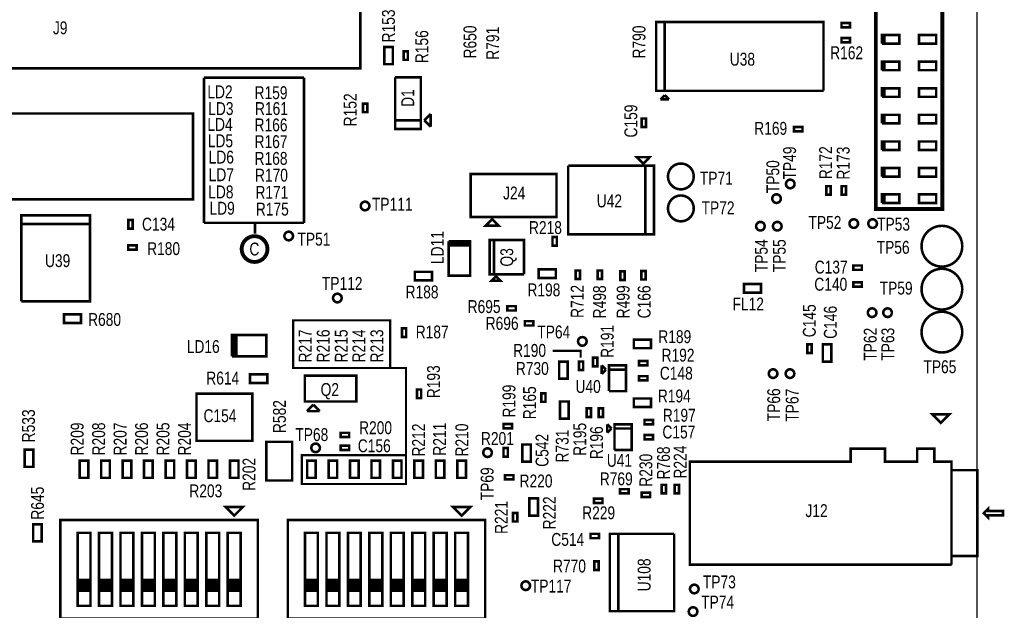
# Model space of a CAD drawing. Extents: x -19 to 106, y -45 to 160.
# Tile 18 of 21: x 24 to 83, y 20 to 55. Entities that reach past the tile are written whole.
import ezdxf
from ezdxf.enums import TextEntityAlignment as Align

# ---------------------------------------------------------------- set-up
doc = ezdxf.new("R2010")
doc.units = 0
for name, color, linetype in [('BG_OUTLINE', 95, 'CONTINUOUS'), ('PG_ASSEMBLY_TOP', 120, 'CONTINUOUS'), ('RD_ASSEMBLY_TOP', 120, 'CONTINUOUS')]:
    doc.layers.add(name, color=color, linetype=linetype)

msp = doc.modelspace()

# ---------------------------------------------------------------- linework, layer by layer
at = {"layer": 'BG_OUTLINE'}
msp.add_lwpolyline([(-3.809746, -3.81), (81.190084, -3.81), (81.190084, 146.286728), (-3.809746, 146.286728)], close=True, dxfattribs=at)
at = {"layer": 'PG_ASSEMBLY_TOP'}
for points, const_width in [([(44.660058, 57.009538), (9.354058, 57.009538), (9.354058, 52.183538), (44.660058, 52.183538), (44.660058, 57.009538)], 0.1524), ([(75.4634, 43.8658), (79.121, 43.8658), (79.121, 56.1848), (75.184, 56.1848), (75.184, 43.8658), (75.4634, 43.8658)], 0.2286), ([(72.08647, 50.86096), (72.08647, 54.92496), (62.18047, 54.92496), (62.18047, 50.86096), (62.68847, 50.86096), (62.68847, 54.92496)], 0.1524), ([(62.68847, 54.92496), (62.68847, 50.86096), (72.08647, 50.86096)], 0.1524), ([(73.15327, 54.62016), (73.66127, 54.62016), (73.66127, 54.87416), (73.15327, 54.87416), (73.15327, 54.62016)], 0.1524), ([(75.55357, 53.65496), (76.56957, 53.65496), (76.56957, 54.16296), (75.68057, 54.16296), (75.68057, 53.65496)], 0.1524), ([(75.68057, 53.65496), (75.68057, 54.16296), (75.55357, 54.16296), (75.55357, 53.65496)], 0.1524), ([(78.75397, 54.16296), (77.73797, 54.16296), (77.73797, 53.65496), (78.75397, 53.65496), (78.75397, 54.16296)], 0.1524), ([(73.15327, 53.73116), (73.66127, 53.73116), (73.66127, 53.98516), (73.15327, 53.98516), (73.15327, 53.73116)], 0.1524), ([(46.083728, 53.453538), (46.083728, 52.437538), (46.591728, 52.437538), (46.591728, 53.453538), (46.083728, 53.453538)], 0.1524), ([(47.226728, 53.199538), (47.226728, 52.691538), (47.480728, 52.691538), (47.480728, 53.199538), (47.226728, 53.199538)], 0.1524), ([(75.55357, 52.08016), (76.56957, 52.08016), (76.56957, 52.58816), (75.68057, 52.58816), (75.68057, 52.08016)], 0.1524), ([(75.68057, 52.08016), (75.68057, 52.58816), (75.55357, 52.58816), (75.55357, 52.08016)], 0.1524), ([(78.75397, 52.58816), (77.73797, 52.58816), (77.73797, 52.08016), (78.75397, 52.08016), (78.75397, 52.58816)], 0.1524), ([(35.4076, 43.053), (35.4076, 51.6382)], 0.1524), ([(35.4076, 51.6382), (41.3258, 51.6382)], 0.1524), ([(41.3258, 51.6382), (41.3258, 43.053)], 0.1524), ([(46.72584, 51.653948), (46.72584, 49.113948), (48.24984, 49.113948)], 0.1524), ([(48.24984, 49.113948), (46.72584, 49.113948), (46.72584, 48.605948), (48.24984, 48.605948), (48.24984, 51.653948), (46.72584, 51.653948)], 0.1524), ([(75.55357, 50.50536), (76.56957, 50.50536), (76.56957, 51.01336), (75.68057, 51.01336), (75.68057, 50.50536)], 0.1524), ([(75.68057, 50.50536), (75.68057, 51.01336), (75.55357, 51.01336), (75.55357, 50.50536)], 0.1524), ([(78.75397, 51.01336), (77.73797, 51.01336), (77.73797, 50.50536), (78.75397, 50.50536), (78.75397, 51.01336)], 0.1524), ([(44.82084, 50.10404), (44.82084, 49.59604), (45.07484, 49.59604), (45.07484, 50.10404), (44.82084, 50.10404)], 0.1524), ([(62.68847, 50.60696), (62.43447, 50.35296)], 0.1524), ([(62.43447, 50.35296), (62.94247, 50.35296)], 0.1524), ([(62.94247, 50.35296), (62.68847, 50.60696)], 0.1524), ([(9.100058, 44.436538), (34.754058, 44.436538), (34.754058, 49.516538), (9.100058, 49.516538), (9.100058, 44.436538)], 0.1524), ([(48.83404, 49.494948), (48.45304, 49.113948)], 0.1524), ([(48.83404, 48.732948), (48.83404, 49.494948)], 0.1524), ([(48.45304, 49.113948), (48.83404, 48.732948)], 0.1524), ([(61.5823, 48.714152), (61.5823, 49.222152), (61.3283, 49.222152), (61.3283, 48.714152), (61.5823, 48.714152)], 0.1524), ([(75.55357, 48.93056), (76.56957, 48.93056), (76.56957, 49.43856), (75.68057, 49.43856), (75.68057, 48.93056)], 0.1524), ([(75.68057, 48.93056), (75.68057, 49.43856), (75.55357, 49.43856), (75.55357, 48.93056)], 0.1524), ([(78.75397, 49.43856), (77.73797, 49.43856), (77.73797, 48.93056), (78.75397, 48.93056), (78.75397, 49.43856)], 0.1524), ([(70.334378, 48.46066), (70.842378, 48.46066), (70.842378, 48.71466), (70.334378, 48.71466), (70.334378, 48.46066)], 0.1524), ([(75.55357, 47.35576), (76.56957, 47.35576), (76.56957, 47.86376), (75.68057, 47.86376), (75.68057, 47.35576)], 0.1524), ([(75.68057, 47.35576), (75.68057, 47.86376), (75.55357, 47.86376), (75.55357, 47.35576)], 0.1524), ([(78.75397, 47.86376), (77.73797, 47.86376), (77.73797, 47.35576), (78.75397, 47.35576), (78.75397, 47.86376)], 0.1524), ([(61.4172, 46.5582), (61.7982, 46.9392), (61.0362, 46.9392), (61.4172, 46.5582)], 0.1524), ([(56.9722, 46.4312), (56.9722, 42.3672), (62.0522, 42.3672), (62.0522, 46.4312), (61.5442, 46.4312), (61.5442, 42.3672)], 0.1524), ([(61.5442, 42.3672), (61.5442, 46.4312), (56.9722, 46.4312)], 0.1524), ([(75.55357, 45.78096), (76.56957, 45.78096), (76.56957, 46.28896), (75.68057, 46.28896), (75.68057, 45.78096)], 0.1524), ([(75.68057, 45.78096), (75.68057, 46.28896), (75.55357, 46.28896), (75.55357, 45.78096)], 0.1524), ([(78.75397, 46.28896), (77.73797, 46.28896), (77.73797, 45.78096), (78.75397, 45.78096), (78.75397, 46.28896)], 0.1524), ([(56.278018, 45.936916), (51.198018, 45.936916), (51.198018, 43.396916), (56.278018, 43.396916), (56.278018, 45.936916)], 0.1524), ([(72.50557, 44.71416), (72.50557, 45.22216), (72.25157, 45.22216), (72.25157, 44.71416), (72.50557, 44.71416)], 0.1524), ([(73.41997, 44.71416), (73.41997, 45.22216), (73.16597, 45.22216), (73.16597, 44.71416), (73.41997, 44.71416)], 0.1524), ([(75.55357, 44.23156), (76.56957, 44.23156), (76.56957, 44.73956), (75.68057, 44.73956), (75.68057, 44.23156)], 0.1524), ([(75.68057, 44.23156), (75.68057, 44.73956), (75.55357, 44.73956), (75.55357, 44.23156)], 0.1524), ([(78.75397, 44.73956), (77.73797, 44.73956), (77.73797, 44.23156), (78.75397, 44.23156), (78.75397, 44.73956)], 0.1524), ([(24.60117, 38.414706), (28.66517, 38.414706), (28.66517, 43.494706), (24.60117, 43.494706), (24.60117, 42.986706), (28.66517, 42.986706)], 0.1524), ([(31.18739, 42.707814), (31.18739, 43.215814), (30.93339, 43.215814), (30.93339, 42.707814), (31.18739, 42.707814)], 0.1524), ([(52.468018, 43.269916), (52.849018, 42.888916), (52.087018, 42.888916), (52.468018, 43.269916)], 0.1524), ([(28.66517, 42.986706), (24.60117, 42.986706), (24.60117, 38.414706)], 0.1524), ([(41.3258, 43.053), (35.4076, 43.053)], 0.1524), ([(38.4302, 43.053), (38.4302, 42.418)], 0.1524), ([(49.900332, 41.96715), (49.900332, 39.93515), (51.170332, 39.93515), (51.170332, 41.84015)], 0.1524), ([(51.170332, 41.84015), (51.170332, 41.71315), (49.900332, 41.71315), (49.900332, 41.84015), (51.170332, 41.84015), (51.170332, 41.96715), (49.900332, 41.96715)], 0.1524), ([(54.350412, 40.01008), (54.350412, 42.04208), (52.318412, 42.04208), (52.318412, 40.01008), (52.572412, 40.01008), (52.572412, 42.04208)], 0.1524), ([(52.572412, 42.04208), (52.572412, 40.01008), (54.350412, 40.01008)], 0.1524), ([(56.0451, 42.215308), (56.0451, 41.707308), (56.2991, 41.707308), (56.2991, 42.215308), (56.0451, 42.215308)], 0.1524), ([(31.429198, 41.716706), (30.921198, 41.716706), (30.921198, 41.462706), (31.429198, 41.462706), (31.429198, 41.716706)], 0.1524), ([(48.911002, 40.155114), (47.895002, 40.155114), (47.895002, 39.647114), (48.911002, 39.647114), (48.911002, 40.155114)], 0.1524), ([(56.237632, 40.304974), (55.221632, 40.304974), (55.221632, 39.796974), (56.237632, 39.796974), (56.237632, 40.304974)], 0.1524), ([(57.6707, 39.726108), (57.6707, 40.234108), (57.4167, 40.234108), (57.4167, 39.726108), (57.6707, 39.726108)], 0.1524), ([(58.9661, 39.727124), (58.9661, 40.235124), (58.7121, 40.235124), (58.7121, 39.727124), (58.9661, 39.727124)], 0.1524), ([(60.3123, 39.67734), (60.3123, 40.18534), (60.0583, 40.18534), (60.0583, 39.67734), (60.3123, 39.67734)], 0.1524), ([(61.3029, 40.210232), (61.3029, 39.702232), (61.5569, 39.702232), (61.5569, 40.210232), (61.3029, 40.210232)], 0.1524), ([(74.35469, 40.528494), (73.84669, 40.528494), (73.84669, 40.274494), (74.35469, 40.274494), (74.35469, 40.528494)], 0.1524), ([(52.699412, 39.88308), (52.445412, 39.62908), (52.953412, 39.62908), (52.699412, 39.88308)], 0.1524), ([(68.39077, 39.43096), (67.37477, 39.43096), (67.37477, 38.92296), (68.39077, 38.92296), (68.39077, 39.43096)], 0.1524), ([(74.35469, 39.528496), (73.84669, 39.528496), (73.84669, 39.274496), (74.35469, 39.274496), (74.35469, 39.528496)], 0.1524), ([(53.8734, 38.1254), (53.3654, 38.1254), (53.3654, 37.8714), (53.8734, 37.8714), (53.8734, 38.1254)], 0.1524), ([(28.133548, 37.637212), (27.117548, 37.637212), (27.117548, 37.129212), (28.133548, 37.129212), (28.133548, 37.637212)], 0.1524), ([(45.9994, 37.2872), (40.6908, 37.2872), (40.6908, 34.4678), (46.4312, 34.4678), (46.4312, 37.2872), (45.9994, 37.2872)], 0.127), ([(54.4068, 36.9824), (54.9148, 36.9824), (54.9148, 37.2364), (54.4068, 37.2364), (54.4068, 36.9824)], 0.1524), ([(47.381668, 36.306252), (47.381668, 36.814252), (47.127668, 36.814252), (47.127668, 36.306252), (47.381668, 36.306252)], 0.1524), ([(37.0713, 35.1536), (39.1033, 35.1536), (39.1033, 36.4236), (37.1983, 36.4236)], 0.1524), ([(37.1983, 36.4236), (37.3253, 36.4236), (37.3253, 35.1536), (37.1983, 35.1536), (37.1983, 36.4236), (37.0713, 36.4236), (37.0713, 35.1536)], 0.1524), ([(61.87313, 36.14801), (60.85713, 36.14801), (60.85713, 35.64001), (61.87313, 35.64001), (61.87313, 36.14801)], 0.1524), ([(71.382636, 35.360102), (71.382636, 35.868102), (71.128636, 35.868102), (71.128636, 35.360102), (71.382636, 35.360102)], 0.1524), ([(72.553322, 34.847276), (72.553322, 35.863276), (72.045322, 35.863276), (72.045322, 34.847276), (72.553322, 34.847276)], 0.1524), ([(57.7088, 35.0774), (57.7088, 35.4838), (56.0578, 35.4838)], 0.127), ([(58.69813, 34.57321), (58.69813, 35.08121), (58.44413, 35.08121), (58.44413, 34.57321), (58.69813, 34.57321)], 0.1524), ([(47.371, 29.3116), (47.371, 34.4678), (46.4312, 34.4678)], 0.127), ([(56.4388, 34.8488), (56.4388, 33.8328), (56.9468, 33.8328), (56.9468, 34.8488), (56.4388, 34.8488)], 0.1524), ([(57.60593, 34.85261), (57.60593, 34.34461), (57.85993, 34.34461), (57.85993, 34.85261), (57.60593, 34.85261)], 0.1524), ([(58.95213, 34.62401), (58.95213, 34.11601)], 0.1524), ([(59.20613, 34.37001), (58.95213, 34.62401)], 0.1524), ([(58.95213, 34.11601), (59.20613, 34.37001)], 0.1524), ([(59.38393, 33.10001), (60.39993, 33.10001), (60.39993, 34.62401), (59.38393, 34.62401), (59.38393, 34.37001), (60.39993, 34.37001)], 0.1524), ([(60.39993, 34.37001), (59.38393, 34.37001), (59.38393, 33.10001)], 0.1524), ([(61.157612, 34.62401), (61.665612, 34.62401), (61.665612, 34.87801), (61.157612, 34.87801), (61.157612, 34.62401)], 0.1524), ([(39.15537, 34.09696), (38.13937, 34.09696), (38.13937, 33.58896), (39.15537, 33.58896), (39.15537, 34.09696)], 0.1524), ([(41.378378, 32.489902), (44.426378, 32.489902), (44.426378, 34.013902), (41.378378, 34.013902), (41.378378, 32.489902)], 0.1524), ([(61.157612, 33.73501), (61.665612, 33.73501), (61.665612, 33.98901), (61.157612, 33.98901), (61.157612, 33.73501)], 0.1524), ([(48.014636, 33.195514), (48.014636, 32.687514), (48.268636, 32.687514), (48.268636, 33.195514), (48.014636, 33.195514)], 0.1524), ([(38.26637, 30.15996), (34.96437, 30.15996), (34.96437, 32.95396), (38.26637, 32.95396), (38.26637, 30.15996)], 0.1524), ([(55.376318, 32.978344), (55.376318, 32.470344), (55.630318, 32.470344), (55.630318, 32.978344), (55.376318, 32.978344)], 0.1524), ([(61.87186, 32.66821), (60.85586, 32.66821), (60.85586, 32.16021), (61.87186, 32.16021), (61.87186, 32.66821)], 0.1524), ([(41.886378, 32.299402), (41.505378, 31.918402)], 0.1524), ([(42.267378, 31.918402), (41.886378, 32.299402)], 0.1524), ([(56.9976, 31.4706), (56.9976, 32.4866), (56.4896, 32.4866), (56.4896, 31.4706), (56.9976, 31.4706)], 0.1524), ([(58.3184, 31.5722), (58.3184, 32.0802), (58.0644, 32.0802), (58.0644, 31.5722), (58.3184, 31.5722)], 0.1524), ([(59.0296, 31.5722), (59.0296, 32.0802), (58.7756, 32.0802), (58.7756, 31.5722), (59.0296, 31.5722)], 0.1524), ([(41.505378, 31.918402), (42.267378, 31.918402)], 0.1524), ([(79.031084, 31.221426), (78.523084, 31.729426), (79.539084, 31.729426), (79.031084, 31.221426)], 0.1524), ([(53.139086, 30.907228), (53.647086, 30.907228), (53.647086, 31.161228), (53.139086, 31.161228), (53.139086, 30.907228)], 0.1524), ([(59.28106, 31.14421), (59.28106, 30.63621)], 0.1524), ([(59.53506, 30.89021), (59.28106, 31.14421)], 0.1524), ([(59.28106, 30.63621), (59.53506, 30.89021)], 0.1524), ([(59.71286, 29.62021), (60.72886, 29.62021), (60.72886, 31.14421), (59.71286, 31.14421), (59.71286, 30.89021), (60.72886, 30.89021)], 0.1524), ([(60.72886, 30.89021), (59.71286, 30.89021), (59.71286, 29.62021)], 0.1524), ([(61.486542, 31.14421), (61.994542, 31.14421), (61.994542, 31.39821), (61.486542, 31.39821), (61.486542, 31.14421)], 0.1524), ([(44.006262, 30.636718), (43.498262, 30.636718), (43.498262, 30.382718), (44.006262, 30.382718), (44.006262, 30.636718)], 0.1524), ([(61.486542, 30.25521), (61.994542, 30.25521), (61.994542, 30.50921), (61.486542, 30.50921), (61.486542, 30.25521)], 0.1524), ([(40.631872, 27.818588), (40.631872, 30.104588), (39.107872, 30.104588), (39.107872, 27.818588), (40.631872, 27.818588)], 0.1524), ([(44.006262, 29.874718), (43.498262, 29.874718), (43.498262, 29.620718), (44.006262, 29.620718), (44.006262, 29.874718)], 0.1524), ([(53.396642, 29.224732), (53.396642, 29.732732), (53.142642, 29.732732), (53.142642, 29.224732), (53.396642, 29.224732)], 0.1524), ([(54.2544, 29.9466), (54.2544, 28.9306), (54.7624, 28.9306), (54.7624, 29.9466), (54.2544, 29.9466)], 0.1524), ([(79.666084, 28.427426), (79.666084, 23.347426), (81.190084, 23.347426), (81.190084, 28.427426), (79.666084, 28.427426), (79.666084, 28.935426), (78.650084, 28.935426), (78.650084, 29.697426), (77.634084, 29.697426), (77.634084, 28.935426), (75.729084, 28.935426), (75.729084, 29.697426), (73.697084, 29.697426), (73.697084, 28.935426), (64.172084, 28.935426), (64.172084, 22.839426), (79.666084, 22.839426)], 0.1524), ([(24.794718, 29.642308), (24.794718, 28.626308), (25.302718, 28.626308), (25.302718, 29.642308), (24.794718, 29.642308)], 0.1524), ([(46.7868, 29.3116), (41.1988, 29.3116), (41.1988, 27.6098), (47.371, 27.6098), (47.371, 29.3116), (46.7868, 29.3116)], 0.127), ([(28.56357, 27.976068), (28.56357, 28.992068), (28.05557, 28.992068), (28.05557, 27.976068), (28.56357, 27.976068)], 0.1524), ([(29.83357, 27.976068), (29.83357, 28.992068), (29.32557, 28.992068), (29.32557, 27.976068), (29.83357, 27.976068)], 0.1524), ([(31.10357, 27.976068), (31.10357, 28.992068), (30.59557, 28.992068), (30.59557, 27.976068), (31.10357, 27.976068)], 0.1524), ([(32.37357, 27.976068), (32.37357, 28.992068), (31.86557, 28.992068), (31.86557, 27.976068), (32.37357, 27.976068)], 0.1524), ([(33.64357, 27.976068), (33.64357, 28.992068), (33.13557, 28.992068), (33.13557, 27.976068), (33.64357, 27.976068)], 0.1524), ([(34.91357, 27.976068), (34.91357, 28.992068), (34.40557, 28.992068), (34.40557, 27.976068), (34.91357, 27.976068)], 0.1524), ([(36.18357, 27.976068), (36.18357, 28.992068), (35.67557, 28.992068), (35.67557, 27.976068), (36.18357, 27.976068)], 0.1524), ([(37.45357, 27.976068), (37.45357, 28.992068), (36.94557, 28.992068), (36.94557, 27.976068), (37.45357, 27.976068)], 0.1524), ([(42.02557, 27.976068), (42.02557, 28.992068), (41.51757, 28.992068), (41.51757, 27.976068), (42.02557, 27.976068)], 0.1524), ([(43.29557, 27.976068), (43.29557, 28.992068), (42.78757, 28.992068), (42.78757, 27.976068), (43.29557, 27.976068)], 0.1524), ([(44.56557, 27.976068), (44.56557, 28.992068), (44.05757, 28.992068), (44.05757, 27.976068), (44.56557, 27.976068)], 0.1524), ([(45.83557, 27.976068), (45.83557, 28.992068), (45.32757, 28.992068), (45.32757, 27.976068), (45.83557, 27.976068)], 0.1524), ([(47.10557, 27.976068), (47.10557, 28.992068), (46.59757, 28.992068), (46.59757, 27.976068), (47.10557, 27.976068)], 0.1524), ([(48.37557, 27.976068), (48.37557, 28.992068), (47.86757, 28.992068), (47.86757, 27.976068), (48.37557, 27.976068)], 0.1524), ([(49.64557, 27.976068), (49.64557, 28.992068), (49.13757, 28.992068), (49.13757, 27.976068), (49.64557, 27.976068)], 0.1524), ([(50.91557, 27.976068), (50.91557, 28.992068), (50.40757, 28.992068), (50.40757, 27.976068), (50.91557, 27.976068)], 0.1524), ([(53.735732, 28.133802), (53.227732, 28.133802), (53.227732, 27.879802), (53.735732, 27.879802), (53.735732, 28.133802)], 0.1524), ([(79.666084, 22.839426), (79.666084, 28.427426)], 0.1524), ([(62.5094, 27.559), (62.5094, 27.051), (62.7634, 27.051), (62.7634, 27.559), (62.5094, 27.559)], 0.1524), ([(63.5254, 27.051), (63.5254, 27.559), (63.2714, 27.559), (63.2714, 27.051), (63.5254, 27.051)], 0.1524), ([(55.17769, 25.74417), (55.17769, 26.76017), (54.66969, 26.76017), (54.66969, 25.74417), (55.17769, 25.74417)], 0.1524), ([(59.0042, 26.7462), (58.4962, 26.7462), (58.4962, 26.4922), (59.0042, 26.4922), (59.0042, 26.7462)], 0.1524), ([(60.0456, 27.051), (60.5536, 27.051), (60.5536, 27.305), (60.0456, 27.305), (60.0456, 27.051)], 0.1524), ([(61.8236, 27.1018), (61.3156, 27.1018), (61.3156, 26.8478), (61.8236, 26.8478), (61.8236, 27.1018)], 0.1524), ([(37.19957, 25.74036), (37.70757, 26.24836), (36.69157, 26.24836), (37.19957, 25.74036)], 0.1524), ([(50.66157, 25.74036), (51.16957, 26.24836), (50.15357, 26.24836), (50.66157, 25.74036)], 0.1524), ([(81.571084, 25.887426), (81.825084, 25.633426), (81.825084, 25.760426), (82.714084, 25.760426), (82.714084, 26.014426), (81.825084, 26.014426), (81.825084, 26.141426), (81.571084, 25.887426)], 0.1524), ([(53.95468, 25.38984), (53.95468, 25.89784), (53.70068, 25.89784), (53.70068, 25.38984), (53.95468, 25.38984)], 0.1524), ([(25.80259, 24.213566), (25.80259, 25.229566), (25.29459, 25.229566), (25.29459, 24.213566), (25.80259, 24.213566)], 0.1524), ([(38.59657, 25.48636), (26.91257, 25.48636), (26.91257, 19.64436), (38.59657, 19.64436), (38.59657, 25.48636)], 0.1524), ([(52.05857, 25.48636), (40.37457, 25.48636), (40.37457, 19.64436), (52.05857, 19.64436), (52.05857, 25.48636)], 0.1524), ([(28.69057, 20.40636), (27.92857, 20.40636), (27.92857, 24.72436), (28.69057, 24.72436), (28.69057, 21.93036), (27.92857, 21.93036), (27.92857, 21.80336), (28.69057, 21.80336), (28.69057, 21.67636), (27.92857, 21.67636), (27.92857, 21.54936), (28.69057, 21.54936), (28.69057, 21.42236), (27.92857, 21.42236), (27.92857, 21.29536), (28.69057, 21.29536), (28.69057, 21.93036), (28.69057, 20.40636)], 0.1524), ([(29.96057, 20.40636), (29.19857, 20.40636), (29.19857, 24.72436), (29.96057, 24.72436), (29.96057, 21.93036), (29.19857, 21.93036), (29.19857, 21.80336), (29.96057, 21.80336), (29.96057, 21.67636), (29.19857, 21.67636), (29.19857, 21.54936), (29.96057, 21.54936), (29.96057, 21.42236), (29.19857, 21.42236), (29.19857, 21.29536), (29.96057, 21.29536), (29.96057, 21.93036), (29.96057, 20.40636)], 0.1524), ([(31.23057, 20.40636), (30.46857, 20.40636), (30.46857, 24.72436), (31.23057, 24.72436), (31.23057, 21.93036), (30.46857, 21.93036), (30.46857, 21.80336), (31.23057, 21.80336), (31.23057, 21.67636), (30.46857, 21.67636), (30.46857, 21.54936), (31.23057, 21.54936), (31.23057, 21.42236), (30.46857, 21.42236), (30.46857, 21.29536), (31.23057, 21.29536), (31.23057, 21.93036), (31.23057, 20.40636)], 0.1524), ([(32.50057, 20.40636), (31.73857, 20.40636), (31.73857, 24.72436), (32.50057, 24.72436), (32.50057, 21.93036), (31.73857, 21.93036), (31.73857, 21.80336), (32.50057, 21.80336), (32.50057, 21.67636), (31.73857, 21.67636), (31.73857, 21.54936), (32.50057, 21.54936), (32.50057, 21.42236), (31.73857, 21.42236), (31.73857, 21.29536), (32.50057, 21.29536), (32.50057, 21.93036), (32.50057, 20.40636)], 0.1524), ([(33.77057, 20.40636), (33.00857, 20.40636), (33.00857, 24.72436), (33.77057, 24.72436), (33.77057, 21.93036), (33.00857, 21.93036), (33.00857, 21.80336), (33.77057, 21.80336), (33.77057, 21.67636), (33.00857, 21.67636), (33.00857, 21.54936), (33.77057, 21.54936), (33.77057, 21.42236), (33.00857, 21.42236), (33.00857, 21.29536), (33.77057, 21.29536), (33.77057, 21.93036), (33.77057, 20.40636)], 0.1524), ([(35.04057, 20.40636), (34.27857, 20.40636), (34.27857, 24.72436), (35.04057, 24.72436), (35.04057, 21.93036), (34.27857, 21.93036), (34.27857, 21.80336), (35.04057, 21.80336), (35.04057, 21.67636), (34.27857, 21.67636), (34.27857, 21.54936), (35.04057, 21.54936), (35.04057, 21.42236), (34.27857, 21.42236), (34.27857, 21.29536), (35.04057, 21.29536), (35.04057, 21.93036), (35.04057, 20.40636)], 0.1524), ([(36.31057, 20.40636), (35.54857, 20.40636), (35.54857, 24.72436), (36.31057, 24.72436), (36.31057, 21.93036), (35.54857, 21.93036), (35.54857, 21.80336), (36.31057, 21.80336), (36.31057, 21.67636), (35.54857, 21.67636), (35.54857, 21.54936), (36.31057, 21.54936), (36.31057, 21.42236), (35.54857, 21.42236), (35.54857, 21.29536), (36.31057, 21.29536), (36.31057, 21.93036), (36.31057, 20.40636)], 0.1524), ([(37.58057, 20.40636), (36.81857, 20.40636), (36.81857, 24.72436), (37.58057, 24.72436), (37.58057, 21.93036), (36.81857, 21.93036), (36.81857, 21.80336), (37.58057, 21.80336), (37.58057, 21.67636), (36.81857, 21.67636), (36.81857, 21.54936), (37.58057, 21.54936), (37.58057, 21.42236), (36.81857, 21.42236), (36.81857, 21.29536), (37.58057, 21.29536), (37.58057, 21.93036), (37.58057, 20.40636)], 0.1524), ([(42.15257, 20.40636), (41.39057, 20.40636), (41.39057, 24.72436), (42.15257, 24.72436), (42.15257, 21.93036), (41.39057, 21.93036), (41.39057, 21.80336), (42.15257, 21.80336), (42.15257, 21.67636), (41.39057, 21.67636), (41.39057, 21.54936), (42.15257, 21.54936), (42.15257, 21.42236), (41.39057, 21.42236), (41.39057, 21.29536), (42.15257, 21.29536), (42.15257, 21.93036), (42.15257, 20.40636)], 0.1524), ([(43.42257, 20.40636), (42.66057, 20.40636), (42.66057, 24.72436), (43.42257, 24.72436), (43.42257, 21.93036), (42.66057, 21.93036), (42.66057, 21.80336), (43.42257, 21.80336), (43.42257, 21.67636), (42.66057, 21.67636), (42.66057, 21.54936), (43.42257, 21.54936), (43.42257, 21.42236), (42.66057, 21.42236), (42.66057, 21.29536), (43.42257, 21.29536), (43.42257, 21.93036), (43.42257, 20.40636)], 0.1524), ([(44.69257, 20.40636), (43.93057, 20.40636), (43.93057, 24.72436), (44.69257, 24.72436), (44.69257, 21.93036), (43.93057, 21.93036), (43.93057, 21.80336), (44.69257, 21.80336), (44.69257, 21.67636), (43.93057, 21.67636), (43.93057, 21.54936), (44.69257, 21.54936), (44.69257, 21.42236), (43.93057, 21.42236), (43.93057, 21.29536), (44.69257, 21.29536), (44.69257, 21.93036), (44.69257, 20.40636)], 0.1524), ([(45.96257, 20.40636), (45.20057, 20.40636), (45.20057, 24.72436), (45.96257, 24.72436), (45.96257, 21.93036), (45.20057, 21.93036), (45.20057, 21.80336), (45.96257, 21.80336), (45.96257, 21.67636), (45.20057, 21.67636), (45.20057, 21.54936), (45.96257, 21.54936), (45.96257, 21.42236), (45.20057, 21.42236), (45.20057, 21.29536), (45.96257, 21.29536), (45.96257, 21.93036), (45.96257, 20.40636)], 0.1524), ([(47.23257, 20.40636), (46.47057, 20.40636), (46.47057, 24.72436), (47.23257, 24.72436), (47.23257, 21.93036), (46.47057, 21.93036), (46.47057, 21.80336), (47.23257, 21.80336), (47.23257, 21.67636), (46.47057, 21.67636), (46.47057, 21.54936), (47.23257, 21.54936), (47.23257, 21.42236), (46.47057, 21.42236), (46.47057, 21.29536), (47.23257, 21.29536), (47.23257, 21.93036), (47.23257, 20.40636)], 0.1524), ([(48.50257, 20.40636), (47.74057, 20.40636), (47.74057, 24.72436), (48.50257, 24.72436), (48.50257, 21.93036), (47.74057, 21.93036), (47.74057, 21.80336), (48.50257, 21.80336), (48.50257, 21.67636), (47.74057, 21.67636), (47.74057, 21.54936), (48.50257, 21.54936), (48.50257, 21.42236), (47.74057, 21.42236), (47.74057, 21.29536), (48.50257, 21.29536), (48.50257, 21.93036), (48.50257, 20.40636)], 0.1524), ([(49.77257, 20.40636), (49.01057, 20.40636), (49.01057, 24.72436), (49.77257, 24.72436), (49.77257, 21.93036), (49.01057, 21.93036), (49.01057, 21.80336), (49.77257, 21.80336), (49.77257, 21.67636), (49.01057, 21.67636), (49.01057, 21.54936), (49.77257, 21.54936), (49.77257, 21.42236), (49.01057, 21.42236), (49.01057, 21.29536), (49.77257, 21.29536), (49.77257, 21.93036), (49.77257, 20.40636)], 0.1524), ([(51.04257, 20.40636), (50.28057, 20.40636), (50.28057, 24.72436), (51.04257, 24.72436), (51.04257, 21.93036), (50.28057, 21.93036), (50.28057, 21.80336), (51.04257, 21.80336), (51.04257, 21.67636), (50.28057, 21.67636), (50.28057, 21.54936), (51.04257, 21.54936), (51.04257, 21.42236), (50.28057, 21.42236), (50.28057, 21.29536), (51.04257, 21.29536), (51.04257, 21.93036), (51.04257, 20.40636)], 0.1524), ([(58.801, 24.6634), (58.293, 24.6634), (58.293, 24.4094), (58.801, 24.4094), (58.801, 24.6634)], 0.1524), ([(63.24473, 24.6634), (59.43473, 24.6634), (59.43473, 20.0914), (59.94273, 20.0914), (59.94273, 24.6634)], 0.1524), ([(59.94273, 24.6634), (59.94273, 20.0914), (63.24473, 20.0914), (63.24473, 24.6634)], 0.1524), ([(58.5216, 23.0378), (58.5216, 22.5298), (58.7756, 22.5298), (58.7756, 23.0378), (58.5216, 23.0378)], 0.1524)]:
    msp.add_lwpolyline(points, dxfattribs=dict(at, const_width=const_width))
for points, const_width in [([(64.405002, 45.796962, 1), (62.881002, 45.796962, 1), (64.405002, 45.796962)], 0.1524), ([(70.37197, 45.351954, 1), (69.86397, 45.351954, 1), (70.37197, 45.351954)], 0.1524), ([(45.201078, 44.050712, 1), (44.693078, 44.050712, 1), (45.201078, 44.050712)], 0.1524), ([(64.405002, 43.907202, 1), (62.881002, 43.907202, 1), (64.405002, 43.907202)], 0.1524), ([(69.55917, 44.48556, 1), (69.05117, 44.48556, 1), (69.55917, 44.48556)], 0.1524), ([(68.604638, 42.85488, 1), (68.096638, 42.85488, 1), (68.604638, 42.85488)], 0.1524), ([(69.604636, 42.85488, 1), (69.096636, 42.85488, 1), (69.604636, 42.85488)], 0.1524), ([(74.13117, 43.00982, 1), (73.62317, 43.00982, 1), (74.13117, 43.00982)], 0.1524), ([(75.24877, 43.00982, 1), (74.74077, 43.00982, 1), (75.24877, 43.00982)], 0.1524), ([(40.67937, 42.27576, 1), (40.17137, 42.27576, 1), (40.67937, 42.27576)], 0.1524), ([(80.299306, 41.671748, 1), (77.889862, 41.671748, 1), (80.299306, 41.671748)], 0.1524), ([(39.1668, 41.5036, 1), (37.6428, 41.5036, 1), (39.1668, 41.5036)], 0.2286), ([(80.299306, 39.131748, 1), (77.889862, 39.131748, 1), (80.299306, 39.131748)], 0.1524), ([(43.561, 38.608, 1), (43.053, 38.608, 1), (43.561, 38.608)], 0.1524), ([(75.21829, 37.741098, 1), (74.71029, 37.741098, 1), (75.21829, 37.741098)], 0.1524), ([(76.13269, 37.741098, 1), (75.62469, 37.741098, 1), (76.13269, 37.741098)], 0.1524), ([(80.299306, 36.591748, 1), (77.889862, 36.591748, 1), (80.299306, 36.591748)], 0.1524), ([(58.0644, 36.0426, 1), (57.5564, 36.0426, 1), (58.0644, 36.0426)], 0.1524), ([(69.3547, 34.136838, 1), (68.8467, 34.136838, 1), (69.3547, 34.136838)], 0.1524), ([(70.354698, 34.136838, 1), (69.846698, 34.136838, 1), (70.354698, 34.136838)], 0.1524), ([(42.27195, 29.747718, 1), (41.76395, 29.747718, 1), (42.27195, 29.747718)], 0.1524), ([(52.451, 29.464, 1), (51.943, 29.464, 1), (52.451, 29.464)], 0.1524), ([(54.711854, 21.598128, 1), (54.203854, 21.598128, 1), (54.711854, 21.598128)], 0.1524), ([(64.691514, 21.402802, 1), (64.183514, 21.402802, 1), (64.691514, 21.402802)], 0.1524), ([(64.6176, 20.066, 1), (64.1096, 20.066, 1), (64.6176, 20.066)], 0.1524)]:
    msp.add_lwpolyline(points, format="xyb", dxfattribs=dict(at, const_width=const_width))

# ---------------------------------------------------------------- texts
at = {"layer": 'PG_ASSEMBLY_TOP', "width": 0.8}
msp.add_text('C', height=0.762, dxfattribs=at).set_placement((38.1, 41.1226))
at = {"layer": 'RD_ASSEMBLY_TOP', "width": 0.8}
for s, p in [('R153', (46.712632, 53.720492)), ('D1', (47.8536, 49.912778)), ('TP49', (70.4596, 45.6184)), ('TP50', (69.469, 44.8056)), ('LD11', (49.6062, 40.6146)), ('TP54', (68.7832, 40.132)), ('TP55', (69.85, 40.132)), ('Q3', (53.715412, 40.46728)), ('C146', (72.8726, 36.195)), ('TP62', (75.2348, 34.8996)), ('TP63', (76.2762, 34.8996)), ('R217', (41.783, 34.798)), ('R216', (42.8498, 34.798)), ('R215', (43.9166, 34.798)), ('R214', (44.958, 34.798)), ('R213', (46.0248, 34.798)), ('TP66', (69.5198, 31.3182)), ('TP67', (70.612, 31.2928)), ('R533', (25.4, 30.0736)), ('R209', (28.28417, 29.296868)), ('R208', (29.55417, 29.296868)), ('R207', (30.82417, 29.296868)), ('R206', (32.09417, 29.296868)), ('R205', (33.36417, 29.296868)), ('R204', (34.63417, 29.296868)), ('R212', (48.4886, 29.2354)), ('R211', (49.7332, 29.2862)), ('R210', (51.054, 29.2354)), ('C542', (55.8038, 28.6258)), ('R731', (56.9976, 28.8798)), ('R202', (38.4556, 27.2034)), ('TP69', (52.5526, 26.6446)), ('R645', (25.9334, 25.5016)), ('R222', (56.239918, 24.925782)), ('U108', (61.849, 21.2598))]:
    msp.add_text(s, height=0.762, rotation=90, dxfattribs=at).set_placement(p)
for s, p in [('J9', (26.8986, 54.2036)), ('U38', (67.2846, 52.3494)), ('R162', (73.4568, 52.7304)), ('R169', (68.961, 48.26)), ('U42', (59.4106, 43.9674)), ('C134', (32.7152, 42.5958)), ('R218', (55.626, 42.3926)), ('R180', (33.02, 41.148)), ('U39', (26.7462, 40.4368)), ('C137', (72.5424, 40.0558)), ('C140', (72.517, 39.0398)), ('R695', (51.9938, 37.719)), ('R696', (53.0606, 36.7284)), ('R187', (48.9204, 36.2204)), ('R190', (54.6862, 35.1282)), ('R192', (63.4746, 34.8488)), ('C148', (63.373, 33.782)), ('R197', (63.5508, 31.2928)), ('R200', (45.5676, 30.5562)), ('C157', (63.5254, 30.3022)), ('R201', (52.7812, 29.9212)), ('C156', (45.4914, 29.4894)), ('R220', (55.0672, 27.4066)), ('R769', (59.817, 27.5336)), ('R229', (58.7756, 25.527)), ('C514', (56.9468, 23.9522)), ('R770', (57.0484, 22.3774))]:
    msp.add_text(s, height=0.762, dxfattribs=at).set_placement(p, align=Align.CENTER)
for s, p in [('R156', (48.685958, 53.468778)), ('R650', (51.5366, 53.7464)), ('R791', (52.8828, 53.6702)), ('R790', (61.5442, 53.7464)), ('R152', (44.44619, 49.7332)), ('C159', (61.0616, 49.0728)), ('R172', (72.5932, 46.609)), ('R173', (73.6346, 46.5836)), ('R712', (57.8866, 38.4048)), ('R498', (59.2074, 38.3794)), ('R499', (60.6044, 38.3794)), ('C166', (61.849, 38.3794)), ('C145', (71.628, 37.2618)), ('R191', (59.6646, 36.0426)), ('R193', (49.3776, 33.655)), ('R199', (53.848, 32.512)), ('R165', (55.0672, 32.4104)), ('R582', (40.259, 31.5976)), ('R195', (58.039, 30.2514)), ('R196', (59.0296, 30.0482)), ('R768', (62.992, 28.8544)), ('R224', (63.9826, 28.9052)), ('R230', (61.9506, 28.4226)), ('R221', (53.391308, 25.631394))]:
    msp.add_text(s, height=0.762, rotation=90, dxfattribs=at).set_placement(p, align=Align.CENTER)
for s, p in [('LD2', (35.6108, 50.419)), ('R159', (38.4048, 50.3682)), ('LD3', (35.6616, 49.4284)), ('R161', (38.4302, 49.4284)), ('LD4', (35.6108, 48.4886)), ('R166', (38.4048, 48.4632)), ('LD5', (35.6362, 47.5234)), ('R167', (38.4048, 47.4726)), ('LD6', (35.687, 46.5582)), ('R168', (38.4048, 46.482)), ('LD7', (35.687, 45.5168)), ('R170', (38.4302, 45.4914)), ('TP71', (64.77, 45.3136)), ('LD8', (35.6616, 44.5008)), ('R171', (38.4556, 44.4754)), ('J24', (53.119782, 44.436284)), ('LD9', (35.7378, 43.5356)), ('TP111', (45.353478, 43.771312)), ('TP72', (64.8716, 43.561)), ('R175', (38.481, 43.4848)), ('TP52', (71.1962, 42.6974)), ('TP53', (75.2602, 42.5958)), ('TP51', (40.9448, 41.7068)), ('TP56', (75.2348, 41.2242)), ('TP112', (42.3926, 39.0906)), ('R188', (47.3456, 38.584632)), ('R198', (54.5592, 38.7096)), ('TP59', (75.4126, 38.8112)), ('FL12', (66.7004, 37.8714)), ('R680', (28.5496, 36.957)), ('TP64', (55.1434, 36.2204)), ('R189', (62.3062, 35.941)), ('LD16', (34.3916, 35.3568)), ('R730', (53.8734, 34.0614)), ('TP65', (78.0034, 34.163)), ('R614', (35.54603, 33.49244)), ('Q2', (42.3164, 32.8168)), ('U40', (57.404, 32.9946)), ('R194', (62.2808, 32.4358)), ('C154', (35.3822, 31.2674)), ('TP68', (40.8178, 30.1498)), ('U41', (59.2582, 28.6258)), ('R203', (34.544, 26.8224)), ('J12', (71.0184, 25.654)), ('TP73', (64.9478, 21.4376)), ('TP117', (54.762654, 21.191728)), ('TP74', (64.8462, 20.2438))]:
    msp.add_text(s, height=0.762, dxfattribs=at).set_placement(p)

doc.saveas('drawing.dxf')
